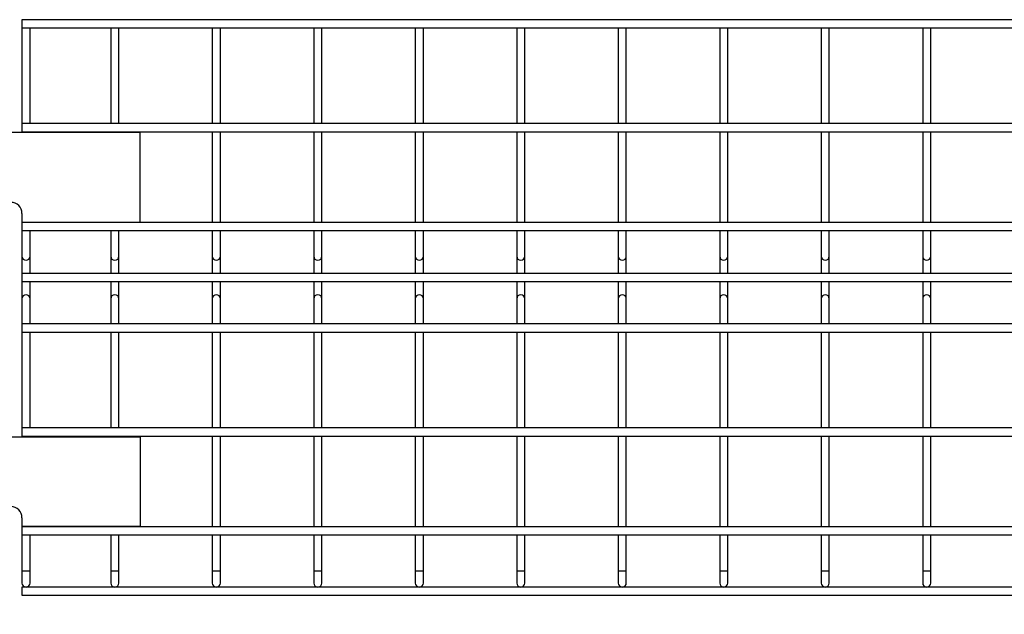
# Model space of a CAD drawing. Header units: inches. Extents: x 0.2 to 10.8, y 0.2 to 8.2.
# Tile 25 of 55: x 3.633 to 4.441, y 5.497 to 5.986. Entities that reach past the tile are written whole.
import ezdxf

# ---------------------------------------------------------------- set-up
doc = ezdxf.new("R2010")
doc.units = ezdxf.units.IN
doc.header["$MEASUREMENT"] = 0
doc.layers.add('DIMENSIONS', color=140, linetype='Continuous', lineweight=25)
doc.styles.add('SLDTEXTSTYLE0', font='TXT', dxfattribs={"width": 0.7})
doc.dimstyles.new('SLDDIMSTYLE1', dxfattribs={"dimtxt": 0.084961, "dimasz": 0.13, "dimexe": 0, "dimexo": 0.0625, "dimgap": 0.02124, "dimtad": 0, "dimtih": 1, "dimtoh": 1, "dimlfac": 24, "dimrnd": 1e-09, "dimzin": 4, "dimdsep": 46, "dimtxsty": 'SLDTEXTSTYLE0', "dimsah": 1, "dimcen": 0.09, "dimadec": 0, "dimazin": 1, "dimtfac": 1, "dimtofl": 0, "dimtmove": 0, "dimatfit": 3, "dimfxl": 0, "dimfrac": 2, "dimtolj": 1, "dimtzin": 12, "dimarcsym": 0})

# ---------------------------------------------------------------- blocks, each defined once
blk = doc.blocks.new('_D_1')
at = {"layer": 'DIMENSIONS'}
for p, q in [((3.58438, 5.9855), (2.42783, 5.9855)), ((2.55283, 5.9855), (2.55283, 4.40825)), ((2.35591, 4.2542), (2.32738, 4.2542)), ((2.32738, 4.2542), (2.32738, 4.11917)), ((2.74974, 4.2542), (2.77827, 4.2542)), ((2.77827, 4.2542), (2.77827, 4.11917)), ((2.32738, 4.11917), (2.35591, 4.11917)), ((2.77827, 4.11917), (2.74974, 4.11917)), ((2.55283, 2.0021), (2.55283, 4.10015)), ((3.36897, 2.0021), (2.42783, 2.0021))]:
    blk.add_line(p, q, dxfattribs=at)
for points in [[(2.55283, 5.9855), (2.53283, 5.8555), (2.57283, 5.8555)], [(2.55283, 2.0021), (2.57283, 2.1321), (2.53283, 2.1321)]]:
    blk.add_solid(points, dxfattribs=at)
at = {"layer": 'DIMENSIONS', "char_height": 0.083333, "attachment_point": 1, "style": 'SLDTEXTSTYLE0'}
for s, insert in [('95.60', (2.39125, 4.38064)), ('2428.3', (2.35591, 4.22659))]:
    blk.add_mtext(s, dxfattribs=dict(at, insert=insert))

msp = doc.modelspace()

# ---------------------------------------------------------------- linework, layer by layer
for p, q in [((5.0473, 5.9855), (3.63438, 5.9855)), ((3.63438, 5.9855), (3.63438, 5.98217)), ((3.63438, 5.98217), (3.63438, 5.97884)), ((3.63438, 5.97884), (5.0473, 5.97884)), ((3.63438, 5.97884), (3.63438, 5.90009)), ((3.64105, 5.90009), (3.64105, 5.97884)), ((3.7073, 5.97884), (3.7073, 5.90009)), ((3.71397, 5.90009), (3.71397, 5.97884)), ((3.79063, 5.97884), (3.79063, 5.90009)), ((3.7973, 5.90009), (3.7973, 5.97884)), ((3.87397, 5.97884), (3.87397, 5.90009)), ((3.88063, 5.90009), (3.88063, 5.97884)), ((3.9573, 5.97884), (3.9573, 5.90009)), ((3.96397, 5.90009), (3.96397, 5.97884)), ((4.04063, 5.97884), (4.04063, 5.90009)), ((4.0473, 5.90009), (4.0473, 5.97884)), ((4.12397, 5.97884), (4.12397, 5.90009)), ((4.13063, 5.90009), (4.13063, 5.97884)), ((4.2073, 5.97884), (4.2073, 5.90009)), ((4.21397, 5.90009), (4.21397, 5.97884)), ((4.29063, 5.97884), (4.29063, 5.90009)), ((4.2973, 5.90009), (4.2973, 5.97884)), ((4.37397, 5.97884), (4.37397, 5.90009)), ((4.38063, 5.90009), (4.38063, 5.97884)), ((5.0473, 5.90009), (3.63438, 5.90009)), ((3.63438, 5.90009), (3.63438, 5.89675)), ((3.63438, 5.89675), (3.63438, 5.89342)), ((3.73151, 5.89273), (3.60651, 5.89273)), ((3.63438, 5.89342), (3.63438, 5.89273)), ((3.63438, 5.89342), (5.0473, 5.89342)), ((3.64105, 5.89273), (3.64105, 5.89342)), ((3.7073, 5.89342), (3.7073, 5.89273)), ((3.71397, 5.89273), (3.71397, 5.89342)), ((3.73151, 5.81919), (3.73151, 5.89273)), ((3.79063, 5.89342), (3.79063, 5.81884)), ((3.7973, 5.81884), (3.7973, 5.89342)), ((3.87397, 5.89342), (3.87397, 5.81884)), ((3.88063, 5.81884), (3.88063, 5.89342)), ((3.9573, 5.89342), (3.9573, 5.81884)), ((3.96397, 5.81884), (3.96397, 5.89342)), ((4.04063, 5.89342), (4.04063, 5.81884)), ((4.0473, 5.81884), (4.0473, 5.89342)), ((4.12397, 5.89342), (4.12397, 5.81884)), ((4.13063, 5.81884), (4.13063, 5.89342)), ((4.2073, 5.89342), (4.2073, 5.81884)), ((4.21397, 5.81884), (4.21397, 5.89342)), ((4.29063, 5.89342), (4.29063, 5.81884)), ((4.2973, 5.81884), (4.2973, 5.89342)), ((4.37397, 5.89342), (4.37397, 5.81884)), ((4.38063, 5.81884), (4.38063, 5.89342)), ((3.63438, 5.82635), (3.63438, 5.81919)), ((3.63438, 5.81919), (3.63438, 5.81884)), ((3.63438, 5.81919), (3.73151, 5.81919)), ((5.0473, 5.81884), (3.63438, 5.81884)), ((3.63438, 5.81884), (3.63438, 5.8155)), ((3.63438, 5.8155), (3.63438, 5.81217)), ((3.64105, 5.81884), (3.64105, 5.81919)), ((3.7073, 5.81919), (3.7073, 5.81884)), ((3.71397, 5.81884), (3.71397, 5.81919)), ((3.63438, 5.81217), (5.0473, 5.81217)), ((3.63438, 5.81217), (3.63438, 5.81196)), ((3.63438, 5.81196), (3.63438, 5.79121)), ((3.63772, 5.81196), (3.63438, 5.81196)), ((3.64105, 5.81196), (3.63772, 5.81196)), ((3.64105, 5.81196), (3.64105, 5.81217)), ((3.64105, 5.79121), (3.64105, 5.81196)), ((3.7073, 5.81217), (3.7073, 5.81196)), ((3.7073, 5.81196), (3.7073, 5.79121)), ((3.71063, 5.81196), (3.7073, 5.81196)), ((3.71397, 5.81196), (3.71063, 5.81196)), ((3.71397, 5.81196), (3.71397, 5.81217)), ((3.71397, 5.79121), (3.71397, 5.81196)), ((3.79063, 5.81217), (3.79063, 5.81196)), ((3.79063, 5.81196), (3.79063, 5.79121)), ((3.79397, 5.81196), (3.79063, 5.81196)), ((3.7973, 5.81196), (3.79397, 5.81196)), ((3.7973, 5.81196), (3.7973, 5.81217)), ((3.7973, 5.79121), (3.7973, 5.81196)), ((3.87397, 5.81217), (3.87397, 5.81196)), ((3.87397, 5.81196), (3.87397, 5.79121)), ((3.8773, 5.81196), (3.87397, 5.81196)), ((3.88063, 5.81196), (3.8773, 5.81196)), ((3.88063, 5.81196), (3.88063, 5.81217)), ((3.88063, 5.79121), (3.88063, 5.81196)), ((3.9573, 5.81217), (3.9573, 5.81196)), ((3.9573, 5.81196), (3.9573, 5.79121)), ((3.96063, 5.81196), (3.9573, 5.81196)), ((3.96397, 5.81196), (3.96063, 5.81196)), ((3.96397, 5.81196), (3.96397, 5.81217)), ((3.96397, 5.79121), (3.96397, 5.81196)), ((4.04063, 5.81217), (4.04063, 5.81196)), ((4.04063, 5.81196), (4.04063, 5.79121)), ((4.04397, 5.81196), (4.04063, 5.81196)), ((4.0473, 5.81196), (4.04397, 5.81196)), ((4.0473, 5.81196), (4.0473, 5.81217)), ((4.0473, 5.79121), (4.0473, 5.81196)), ((4.12397, 5.81217), (4.12397, 5.81196)), ((4.12397, 5.81196), (4.12397, 5.79121)), ((4.1273, 5.81196), (4.12397, 5.81196)), ((4.13063, 5.81196), (4.1273, 5.81196)), ((4.13063, 5.81196), (4.13063, 5.81217)), ((4.13063, 5.79121), (4.13063, 5.81196)), ((4.2073, 5.81217), (4.2073, 5.81196)), ((4.2073, 5.81196), (4.2073, 5.79121)), ((4.21063, 5.81196), (4.2073, 5.81196)), ((4.21397, 5.81196), (4.21063, 5.81196)), ((4.21397, 5.81196), (4.21397, 5.81217)), ((4.21397, 5.79121), (4.21397, 5.81196)), ((4.29063, 5.81217), (4.29063, 5.81196)), ((4.29063, 5.81196), (4.29063, 5.79121)), ((4.29397, 5.81196), (4.29063, 5.81196)), ((4.2973, 5.81196), (4.29397, 5.81196)), ((4.2973, 5.81196), (4.2973, 5.81217)), ((4.2973, 5.79121), (4.2973, 5.81196)), ((4.37397, 5.81217), (4.37397, 5.81196)), ((4.37397, 5.81196), (4.37397, 5.79121)), ((4.3773, 5.81196), (4.37397, 5.81196)), ((4.38063, 5.81196), (4.3773, 5.81196)), ((4.38063, 5.81196), (4.38063, 5.81217)), ((4.38063, 5.79121), (4.38063, 5.81196)), ((3.63438, 5.79121), (3.63438, 5.77704)), ((3.64105, 5.77704), (3.64105, 5.79121)), ((3.7073, 5.79121), (3.7073, 5.77704)), ((3.71397, 5.77704), (3.71397, 5.79121)), ((3.79063, 5.79121), (3.79063, 5.77704)), ((3.7973, 5.77704), (3.7973, 5.79121)), ((3.87397, 5.79121), (3.87397, 5.77704)), ((3.88063, 5.77704), (3.88063, 5.79121)), ((3.9573, 5.79121), (3.9573, 5.77704)), ((3.96397, 5.77704), (3.96397, 5.79121)), ((4.04063, 5.79121), (4.04063, 5.77704)), ((4.0473, 5.77704), (4.0473, 5.79121)), ((4.12397, 5.79121), (4.12397, 5.77704)), ((4.13063, 5.77704), (4.13063, 5.79121)), ((4.2073, 5.79121), (4.2073, 5.77704)), ((4.21397, 5.77704), (4.21397, 5.79121)), ((4.29063, 5.79121), (4.29063, 5.77704)), ((4.2973, 5.77704), (4.2973, 5.79121)), ((4.37397, 5.79121), (4.37397, 5.77704)), ((4.38063, 5.77704), (4.38063, 5.79121)), ((5.0473, 5.77704), (3.63438, 5.77704)), ((3.63438, 5.77704), (3.63438, 5.77371)), ((3.63438, 5.77371), (3.63438, 5.77038)), ((3.63438, 5.77038), (3.63438, 5.75621)), ((3.63438, 5.77038), (5.0473, 5.77038)), ((3.64105, 5.75621), (3.64105, 5.77038)), ((3.7073, 5.77038), (3.7073, 5.75621)), ((3.71397, 5.75621), (3.71397, 5.77038)), ((3.79063, 5.77038), (3.79063, 5.75621)), ((3.7973, 5.75621), (3.7973, 5.77038)), ((3.87397, 5.77038), (3.87397, 5.75621)), ((3.88063, 5.75621), (3.88063, 5.77038)), ((3.9573, 5.77038), (3.9573, 5.75621)), ((3.96397, 5.75621), (3.96397, 5.77038)), ((4.04063, 5.77038), (4.04063, 5.75621)), ((4.0473, 5.75621), (4.0473, 5.77038)), ((4.12397, 5.77038), (4.12397, 5.75621)), ((4.13063, 5.75621), (4.13063, 5.77038)), ((4.2073, 5.77038), (4.2073, 5.75621)), ((4.21397, 5.75621), (4.21397, 5.77038)), ((4.29063, 5.77038), (4.29063, 5.75621)), ((4.2973, 5.75621), (4.2973, 5.77038)), ((4.37397, 5.77038), (4.37397, 5.75621)), ((4.38063, 5.75621), (4.38063, 5.77038)), ((3.63438, 5.75621), (3.63438, 5.73546)), ((3.64105, 5.73546), (3.64105, 5.75621)), ((3.7073, 5.75621), (3.7073, 5.73546)), ((3.71397, 5.73546), (3.71397, 5.75621)), ((3.79063, 5.75621), (3.79063, 5.73546)), ((3.7973, 5.73546), (3.7973, 5.75621)), ((3.87397, 5.75621), (3.87397, 5.73546)), ((3.88063, 5.73546), (3.88063, 5.75621)), ((3.9573, 5.75621), (3.9573, 5.73546)), ((3.96397, 5.73546), (3.96397, 5.75621)), ((4.04063, 5.75621), (4.04063, 5.73546)), ((4.0473, 5.73546), (4.0473, 5.75621)), ((4.12397, 5.75621), (4.12397, 5.73546)), ((4.13063, 5.73546), (4.13063, 5.75621)), ((4.2073, 5.75621), (4.2073, 5.73546)), ((4.21397, 5.73546), (4.21397, 5.75621)), ((4.29063, 5.75621), (4.29063, 5.73546)), ((4.2973, 5.73546), (4.2973, 5.75621)), ((4.37397, 5.75621), (4.37397, 5.73546)), ((4.38063, 5.73546), (4.38063, 5.75621)), ((5.0473, 5.7355), (3.63438, 5.7355)), ((3.63438, 5.7355), (3.63438, 5.73217)), ((3.63438, 5.73217), (3.63438, 5.72884)), ((3.63438, 5.72884), (5.0473, 5.72884)), ((3.63438, 5.72884), (3.63438, 5.65009)), ((3.64105, 5.65009), (3.64105, 5.72884)), ((3.7073, 5.72884), (3.7073, 5.65009)), ((3.71397, 5.65009), (3.71397, 5.72884)), ((3.79063, 5.72884), (3.79063, 5.65009)), ((3.7973, 5.65009), (3.7973, 5.72884)), ((3.87397, 5.72884), (3.87397, 5.65009)), ((3.88063, 5.65009), (3.88063, 5.72884)), ((3.9573, 5.72884), (3.9573, 5.65009)), ((3.96397, 5.65009), (3.96397, 5.72884)), ((4.04063, 5.72884), (4.04063, 5.65009)), ((4.0473, 5.65009), (4.0473, 5.72884)), ((4.12397, 5.72884), (4.12397, 5.65009)), ((4.13063, 5.65009), (4.13063, 5.72884)), ((4.2073, 5.72884), (4.2073, 5.65009)), ((4.21397, 5.65009), (4.21397, 5.72884)), ((4.29063, 5.72884), (4.29063, 5.65009)), ((4.2973, 5.65009), (4.2973, 5.72884)), ((4.37397, 5.72884), (4.37397, 5.65009)), ((4.38063, 5.65009), (4.38063, 5.72884)), ((5.0473, 5.65009), (3.63438, 5.65009)), ((3.63438, 5.65009), (3.63438, 5.64675)), ((3.63438, 5.64675), (3.63438, 5.64342)), ((3.63438, 5.64342), (3.63438, 5.64273)), ((3.63438, 5.64342), (5.0473, 5.64342)), ((3.64105, 5.64273), (3.64105, 5.64342)), ((3.7073, 5.64342), (3.7073, 5.64273)), ((3.71397, 5.64273), (3.71397, 5.64342)), ((3.79063, 5.64342), (3.79063, 5.56884)), ((3.7973, 5.56884), (3.7973, 5.64342)), ((3.87397, 5.64342), (3.87397, 5.56884)), ((3.88063, 5.56884), (3.88063, 5.64342)), ((3.9573, 5.64342), (3.9573, 5.56884)), ((3.96397, 5.56884), (3.96397, 5.64342)), ((4.04063, 5.64342), (4.04063, 5.56884)), ((4.0473, 5.56884), (4.0473, 5.64342)), ((4.12397, 5.64342), (4.12397, 5.56884)), ((4.13063, 5.56884), (4.13063, 5.64342)), ((4.2073, 5.64342), (4.2073, 5.56884)), ((4.21397, 5.56884), (4.21397, 5.64342)), ((4.29063, 5.64342), (4.29063, 5.56884)), ((4.2973, 5.56884), (4.2973, 5.64342)), ((4.37397, 5.64342), (4.37397, 5.56884)), ((4.38063, 5.56884), (4.38063, 5.64342)), ((3.60651, 5.64273), (3.73151, 5.64273)), ((3.73151, 5.64273), (3.73151, 5.56919)), ((3.63438, 5.57635), (3.63438, 5.56919)), ((3.63438, 5.56919), (3.63438, 5.56884)), ((3.73151, 5.56919), (3.63438, 5.56919)), ((5.0473, 5.56884), (3.63438, 5.56884)), ((3.63438, 5.56884), (3.63438, 5.5655)), ((3.63438, 5.5655), (3.63438, 5.56217)), ((3.64105, 5.56884), (3.64105, 5.56919)), ((3.7073, 5.56919), (3.7073, 5.56884)), ((3.71397, 5.56884), (3.71397, 5.56919)), ((3.63438, 5.56217), (5.0473, 5.56217)), ((3.63438, 5.56217), (3.63438, 5.53267)), ((3.64105, 5.53267), (3.64105, 5.56217)), ((3.7073, 5.56217), (3.7073, 5.53267)), ((3.71397, 5.53267), (3.71397, 5.56217)), ((3.79063, 5.56217), (3.79063, 5.53267)), ((3.7973, 5.53267), (3.7973, 5.56217)), ((3.87397, 5.56217), (3.87397, 5.53267)), ((3.88063, 5.53267), (3.88063, 5.56217)), ((3.9573, 5.56217), (3.9573, 5.53267)), ((3.96397, 5.53267), (3.96397, 5.56217)), ((4.04063, 5.56217), (4.04063, 5.53267)), ((4.0473, 5.53267), (4.0473, 5.56217)), ((4.12397, 5.56217), (4.12397, 5.53267)), ((4.13063, 5.53267), (4.13063, 5.56217)), ((4.2073, 5.56217), (4.2073, 5.53267)), ((4.21397, 5.53267), (4.21397, 5.56217)), ((4.29063, 5.56217), (4.29063, 5.53267)), ((4.2973, 5.53267), (4.2973, 5.56217)), ((4.37397, 5.56217), (4.37397, 5.53267)), ((4.38063, 5.53267), (4.38063, 5.56217)), ((3.63438, 5.53267), (3.63438, 5.52267)), ((3.63438, 5.53267), (3.64105, 5.53267)), ((3.64105, 5.52267), (3.64105, 5.53267)), ((3.7073, 5.53267), (3.7073, 5.52267)), ((3.7073, 5.53267), (3.71397, 5.53267)), ((3.71397, 5.52267), (3.71397, 5.53267)), ((3.79063, 5.53267), (3.79063, 5.52267)), ((3.79063, 5.53267), (3.7973, 5.53267)), ((3.7973, 5.52267), (3.7973, 5.53267)), ((3.87397, 5.53267), (3.87397, 5.52267)), ((3.87397, 5.53267), (3.88063, 5.53267)), ((3.88063, 5.52267), (3.88063, 5.53267)), ((3.9573, 5.53267), (3.9573, 5.52267)), ((3.9573, 5.53267), (3.96397, 5.53267)), ((3.96397, 5.52267), (3.96397, 5.53267)), ((4.04063, 5.53267), (4.04063, 5.52267)), ((4.04063, 5.53267), (4.0473, 5.53267)), ((4.0473, 5.52267), (4.0473, 5.53267)), ((4.12397, 5.53267), (4.12397, 5.52267)), ((4.12397, 5.53267), (4.13063, 5.53267)), ((4.13063, 5.52267), (4.13063, 5.53267)), ((4.2073, 5.53267), (4.2073, 5.52267)), ((4.2073, 5.53267), (4.21397, 5.53267)), ((4.21397, 5.52267), (4.21397, 5.53267)), ((4.29063, 5.53267), (4.29063, 5.52267)), ((4.29063, 5.53267), (4.2973, 5.53267)), ((4.2973, 5.52267), (4.2973, 5.53267)), ((4.37397, 5.53267), (4.37397, 5.52267)), ((4.37397, 5.53267), (4.38063, 5.53267)), ((4.38063, 5.52267), (4.38063, 5.53267)), ((5.0473, 5.51934), (3.63438, 5.51934)), ((3.63438, 5.51934), (3.63438, 5.516)), ((3.63438, 5.516), (3.63438, 5.51267)), ((3.63438, 5.51267), (5.0473, 5.51267))]:
    msp.add_line(p, q)
for centre, radius, start, end in [((3.6253, 5.82635), 0.00908, 0, 90), ((3.63772, 5.79121), 0.00333, 180, 0), ((3.71063, 5.79121), 0.00333, 180, 0), ((3.79397, 5.79121), 0.00333, 180, 0), ((3.8773, 5.79121), 0.00333, 180, 0), ((3.96063, 5.79121), 0.00333, 180, 0), ((4.04397, 5.79121), 0.00333, 180, 0), ((4.1273, 5.79121), 0.00333, 180, 0), ((4.21063, 5.79121), 0.00333, 180, 0), ((4.29397, 5.79121), 0.00333, 180, 0), ((4.3773, 5.79121), 0.00333, 180, 0), ((3.63772, 5.75621), 0.00333, 90, 180), ((3.63772, 5.75621), 0.00333, 0, 90), ((3.71063, 5.75621), 0.00333, 90, 180), ((3.71063, 5.75621), 0.00333, 0, 90), ((3.79397, 5.75621), 0.00333, 90, 180), ((3.79397, 5.75621), 0.00333, 0, 90), ((3.8773, 5.75621), 0.00333, 90, 180), ((3.8773, 5.75621), 0.00333, 0, 90), ((3.96063, 5.75621), 0.00333, 90, 180), ((3.96063, 5.75621), 0.00333, 0, 90), ((4.04397, 5.75621), 0.00333, 90, 180), ((4.04397, 5.75621), 0.00333, 0, 90), ((4.1273, 5.75621), 0.00333, 90, 180), ((4.1273, 5.75621), 0.00333, 0, 90), ((4.21063, 5.75621), 0.00333, 90, 180), ((4.21063, 5.75621), 0.00333, 0, 90), ((4.29397, 5.75621), 0.00333, 90, 180), ((4.29397, 5.75621), 0.00333, 0, 90), ((4.3773, 5.75621), 0.00333, 90, 180), ((4.3773, 5.75621), 0.00333, 0, 90), ((3.6253, 5.57635), 0.00908, 0, 90), ((3.63772, 5.52267), 0.00333, 180, 0), ((3.71063, 5.52267), 0.00333, 180, 0), ((3.79397, 5.52267), 0.00333, 180, 0), ((3.8773, 5.52267), 0.00333, 180, 0), ((3.96063, 5.52267), 0.00333, 180, 0), ((4.04397, 5.52267), 0.00333, 180, 0), ((4.1273, 5.52267), 0.00333, 180, 0), ((4.21063, 5.52267), 0.00333, 180, 0), ((4.29397, 5.52267), 0.00333, 180, 0), ((4.3773, 5.52267), 0.00333, 180, 0)]:
    msp.add_arc(centre, radius, start, end)

# ---------------------------------------------------------------- dimensions: what is measured, and where the dimension line sits
at = {"layer": 'DIMENSIONS'}
dim = msp.add_linear_dim(base=(2.55283, 2.0021), p1=(3.63438, 5.9855), p2=(3.41897, 2.0021), angle=90, dimstyle='SLDDIMSTYLE1', dxfattribs=at)
dim.commit()
dim.dimension.update_dxf_attribs({"geometry": '_D_1', "text_midpoint": (2.55283, 4.2542), "dimtype": 160})

doc.saveas('drawing.dxf')
